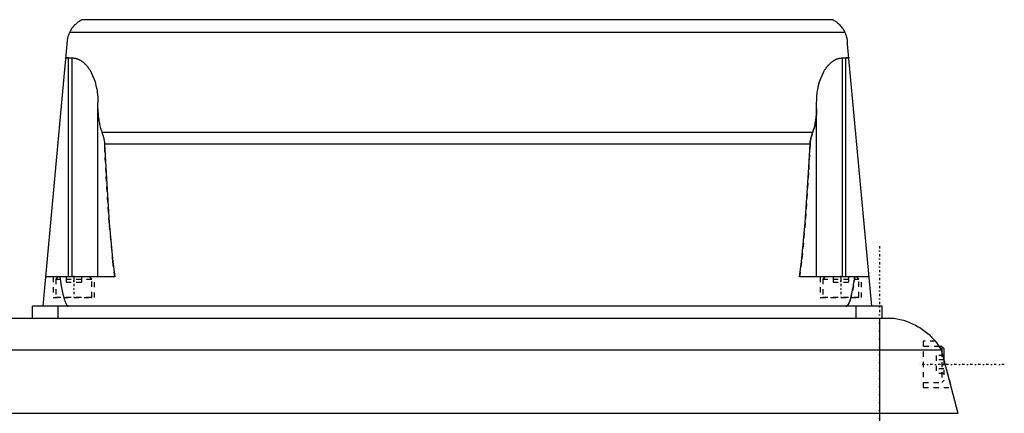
# Model space of a CAD drawing. Extents: x -147 to 398, y -489 to 213.
# Tile 5 of 5: x 62 to 253, y -101 to -24. Entities that reach past the tile are written whole.
import ezdxf

# ---------------------------------------------------------------- set-up
doc = ezdxf.new("R2010")
doc.units = 0
doc.linetypes.add('CENTER', pattern=[1.5, 0.45, -0.5, 0.05, -0.5])
doc.linetypes.add('DASHED', pattern=[2, 1, -1])
for name, color, linetype in [('AM_0', 7, 'CONTINUOUS'), ('AM_3', 7, 'DASHED'), ('AM_7', 7, 'CENTER')]:
    doc.layers.add(name, color=color, linetype=linetype)

msp = doc.modelspace()

# ---------------------------------------------------------------- linework, layer by layer
at = {"layer": 'AM_0', "color": 7, "linetype": 'CONTINUOUS'}
for p, q in [((219.35, -24), (73.65, -24)), ((221.83, -26.5), (71.17, -26.5)), ((70.67, -28.75), (66, -79.7)), ((227, -79.7), (222.32, -28.75)), ((71, -31.44), (71.7, -31.44)), ((71, -74), (71, -31.44)), ((71.7, -74), (71.7, -31.44)), ((221.3, -31.44), (222, -31.44)), ((221.3, -74), (221.3, -31.44)), ((222, -74), (222, -31.44)), ((76.7, -74), (76.7, -40.09)), ((216.3, -74), (216.3, -40.09)), ((215.52, -45.95), (77.48, -45.95)), ((215.01, -48.21), (77.99, -48.21)), ((80, -74), (66.52, -74)), ((226.48, -74), (213, -74)), ((64, -82), (64, -79.7)), ((229, -79.7), (64, -79.7)), ((69, -82), (69, -79.7)), ((224, -82), (224, -79.7)), ((229, -82), (229, -79.7)), ((-62.5, -82), (231, -82)), ((228.5, -82), (228.5, -142)), ((240.6, -87.5), (240.1, -87.5)), ((241, -87.9), (240.6, -87.5)), ((240.6, -87.5), (240.6, -88.53)), ((241, -87.9), (241, -90.04)), ((-72, -88.15), (240.5, -88.15)), ((240.5, -88.15), (243.75, -100.5)), ((-75.25, -100.5), (243.75, -100.5))]:
    msp.add_line(p, q, dxfattribs=at)
for points in [[(73.65, -24, 0), (73.65, -24, 0), (73.65, -24, 0), (73.64, -24, 0), (73.64, -24.01, 0), (73.63, -24.01, 0), (73.63, -24.01, 0), (73.62, -24.01, 0), (73.61, -24.02, 0), (73.6, -24.02, 0), (73.59, -24.03, 0), (73.59, -24.03, 0), (73.58, -24.03, 0), (73.57, -24.04, 0), (73.56, -24.05, 0), (73.54, -24.05, 0), (73.53, -24.06, 0), (73.51, -24.07, 0), (73.5, -24.07, 0), (73.5, -24.08, 0), (73.48, -24.09, 0), (73.46, -24.09, 0), (73.45, -24.1, 0), (73.44, -24.1, 0), (73.43, -24.11, 0), (73.41, -24.12, 0), (73.4, -24.13, 0), (73.39, -24.14, 0), (73.37, -24.15, 0), (73.34, -24.16, 0), (73.27, -24.2, 0), (73.12, -24.29, 0), (72.97, -24.39, 0), (72.8, -24.51, 0), (72.64, -24.64, 0), (72.56, -24.71, 0), (72.47, -24.78, 0), (72.31, -24.92, 0), (72.15, -25.08, 0), (71.98, -25.26, 0), (71.82, -25.46, 0), (71.66, -25.67, 0), (71.58, -25.78, 0), (71.51, -25.9, 0), (71.36, -26.13, 0), (71.23, -26.38, 0), (71.17, -26.5, 0)], [(221.83, -26.5, 0), (221.77, -26.38, 0), (221.64, -26.13, 0), (221.49, -25.9, 0), (221.42, -25.78, 0), (221.34, -25.67, 0), (221.18, -25.46, 0), (221.02, -25.26, 0), (220.85, -25.08, 0), (220.69, -24.92, 0), (220.53, -24.78, 0), (220.44, -24.71, 0), (220.36, -24.64, 0), (220.2, -24.51, 0), (220.03, -24.39, 0), (219.88, -24.29, 0), (219.73, -24.2, 0), (219.66, -24.16, 0), (219.63, -24.15, 0), (219.61, -24.14, 0), (219.6, -24.13, 0), (219.59, -24.12, 0), (219.57, -24.11, 0), (219.56, -24.1, 0), (219.55, -24.1, 0), (219.54, -24.09, 0), (219.52, -24.09, 0), (219.5, -24.08, 0), (219.5, -24.07, 0), (219.49, -24.07, 0), (219.47, -24.06, 0), (219.46, -24.05, 0), (219.44, -24.05, 0), (219.43, -24.04, 0), (219.42, -24.03, 0), (219.41, -24.03, 0), (219.41, -24.03, 0), (219.4, -24.02, 0), (219.39, -24.02, 0), (219.38, -24.01, 0), (219.37, -24.01, 0), (219.37, -24.01, 0), (219.36, -24.01, 0), (219.36, -24, 0), (219.35, -24, 0), (219.35, -24, 0), (219.35, -24, 0)], [(71.17, -26.5, 0), (71.15, -26.56, 0), (71.09, -26.68, 0), (71.04, -26.8, 0), (71.02, -26.86, 0), (71, -26.92, 0), (70.96, -27.04, 0), (70.92, -27.16, 0), (70.88, -27.28, 0), (70.84, -27.41, 0), (70.81, -27.53, 0), (70.8, -27.6, 0), (70.79, -27.66, 0), (70.76, -27.79, 0), (70.74, -27.91, 0), (70.72, -28.04, 0), (70.71, -28.17, 0), (70.69, -28.3, 0), (70.69, -28.36, 0), (70.68, -28.43, 0), (70.68, -28.56, 0), (70.68, -28.69, 0), (70.67, -28.75, 0)], [(222.32, -28.75, 0), (222.32, -28.69, 0), (222.32, -28.56, 0), (222.32, -28.43, 0), (222.31, -28.36, 0), (222.31, -28.3, 0), (222.29, -28.17, 0), (222.28, -28.04, 0), (222.26, -27.91, 0), (222.24, -27.79, 0), (222.21, -27.66, 0), (222.2, -27.6, 0), (222.19, -27.53, 0), (222.16, -27.41, 0), (222.12, -27.28, 0), (222.08, -27.16, 0), (222.04, -27.04, 0), (222, -26.92, 0), (221.98, -26.86, 0), (221.96, -26.8, 0), (221.91, -26.68, 0), (221.85, -26.56, 0), (221.83, -26.5, 0)], [(70.43, -31.38, 0), (70.45, -31.39, 0), (70.48, -31.39, 0), (70.51, -31.4, 0), (70.53, -31.4, 0), (70.54, -31.4, 0), (70.57, -31.41, 0), (70.61, -31.41, 0), (70.64, -31.42, 0), (70.67, -31.42, 0), (70.7, -31.42, 0), (70.72, -31.42, 0), (70.73, -31.43, 0), (70.76, -31.43, 0), (70.8, -31.43, 0), (70.83, -31.43, 0), (70.86, -31.43, 0), (70.89, -31.44, 0), (70.91, -31.44, 0), (70.92, -31.44, 0), (70.95, -31.44, 0), (70.98, -31.44, 0), (71, -31.44, 0)], [(71.7, -31.44, 0), (71.73, -31.44, 0), (71.81, -31.44, 0), (71.88, -31.44, 0), (71.92, -31.45, 0), (71.95, -31.45, 0), (72.02, -31.46, 0), (72.1, -31.47, 0), (72.17, -31.48, 0), (72.24, -31.49, 0), (72.31, -31.5, 0), (72.35, -31.51, 0), (72.39, -31.52, 0), (72.46, -31.54, 0), (72.53, -31.56, 0), (72.6, -31.58, 0), (72.67, -31.6, 0), (72.74, -31.63, 0), (72.78, -31.64, 0), (72.82, -31.66, 0), (72.89, -31.69, 0), (72.96, -31.72, 0), (72.99, -31.73, 0), (73.03, -31.75, 0), (73.1, -31.78, 0), (73.17, -31.82, 0), (73.2, -31.84, 0), (73.24, -31.86, 0), (73.3, -31.9, 0), (73.37, -31.94, 0), (73.44, -31.98, 0), (73.51, -32.03, 0), (73.58, -32.07, 0), (73.61, -32.1, 0), (73.64, -32.12, 0), (73.71, -32.17, 0), (73.78, -32.22, 0), (73.84, -32.28, 0), (73.91, -32.33, 0), (73.97, -32.39, 0), (74.01, -32.42, 0), (74.04, -32.45, 0), (74.1, -32.51, 0), (74.17, -32.57, 0), (74.23, -32.63, 0), (74.29, -32.69, 0), (74.35, -32.76, 0), (74.38, -32.79, 0), (74.41, -32.83, 0), (74.48, -32.9, 0), (74.54, -32.97, 0), (74.6, -33.04, 0), (74.65, -33.11, 0), (74.71, -33.19, 0), (74.74, -33.23, 0), (74.77, -33.27, 0), (74.83, -33.34, 0), (74.88, -33.42, 0), (74.94, -33.5, 0), (74.99, -33.59, 0), (75.05, -33.67, 0), (75.08, -33.71, 0), (75.1, -33.76, 0), (75.16, -33.84, 0), (75.21, -33.93, 0), (75.23, -33.97, 0), (75.38, -34.25, 0), (75.66, -34.82, 0), (75.91, -35.44, 0), (76.13, -36.1, 0), (76.32, -36.78, 0), (76.47, -37.49, 0), (76.53, -37.85, 0), (76.58, -38.22, 0), (76.65, -38.96, 0), (76.69, -39.72, 0), (76.7, -40.09, 0)], [(216.3, -40.09, 0), (216.31, -39.72, 0), (216.35, -38.96, 0), (216.42, -38.22, 0), (216.47, -37.85, 0), (216.53, -37.49, 0), (216.68, -36.78, 0), (216.87, -36.1, 0), (217.09, -35.44, 0), (217.34, -34.82, 0), (217.62, -34.25, 0), (217.77, -33.97, 0), (217.79, -33.93, 0), (217.84, -33.84, 0), (217.9, -33.76, 0), (217.92, -33.71, 0), (217.95, -33.67, 0), (218.01, -33.59, 0), (218.06, -33.5, 0), (218.12, -33.42, 0), (218.17, -33.34, 0), (218.23, -33.27, 0), (218.26, -33.23, 0), (218.29, -33.19, 0), (218.35, -33.11, 0), (218.4, -33.04, 0), (218.46, -32.97, 0), (218.52, -32.9, 0), (218.59, -32.83, 0), (218.62, -32.79, 0), (218.65, -32.76, 0), (218.71, -32.69, 0), (218.77, -32.63, 0), (218.83, -32.57, 0), (218.9, -32.51, 0), (218.96, -32.45, 0), (218.99, -32.42, 0), (219.03, -32.39, 0), (219.09, -32.33, 0), (219.16, -32.28, 0), (219.22, -32.22, 0), (219.29, -32.17, 0), (219.36, -32.12, 0), (219.39, -32.1, 0), (219.42, -32.07, 0), (219.49, -32.03, 0), (219.56, -31.98, 0), (219.63, -31.94, 0), (219.7, -31.9, 0), (219.76, -31.86, 0), (219.8, -31.84, 0), (219.83, -31.82, 0), (219.9, -31.78, 0), (219.97, -31.75, 0), (220.01, -31.73, 0), (220.04, -31.72, 0), (220.11, -31.69, 0), (220.18, -31.66, 0), (220.22, -31.64, 0), (220.26, -31.63, 0), (220.33, -31.6, 0), (220.4, -31.58, 0), (220.47, -31.56, 0), (220.54, -31.54, 0), (220.61, -31.52, 0), (220.65, -31.51, 0), (220.69, -31.5, 0), (220.76, -31.49, 0), (220.83, -31.48, 0), (220.9, -31.47, 0), (220.98, -31.46, 0), (221.05, -31.45, 0), (221.08, -31.45, 0), (221.12, -31.44, 0), (221.19, -31.44, 0), (221.27, -31.44, 0), (221.3, -31.44, 0)], [(222, -31.44, 0), (222.02, -31.44, 0), (222.05, -31.44, 0), (222.08, -31.44, 0), (222.09, -31.44, 0), (222.11, -31.44, 0), (222.14, -31.43, 0), (222.17, -31.43, 0), (222.2, -31.43, 0), (222.24, -31.43, 0), (222.27, -31.43, 0), (222.28, -31.42, 0), (222.3, -31.42, 0), (222.33, -31.42, 0), (222.36, -31.42, 0), (222.39, -31.41, 0), (222.43, -31.41, 0), (222.46, -31.4, 0), (222.47, -31.4, 0), (222.49, -31.4, 0), (222.52, -31.39, 0), (222.55, -31.39, 0), (222.57, -31.38, 0)], [(76.7, -41.3, 0), (76.7, -41.44, 0), (76.7, -41.71, 0), (76.71, -41.98, 0), (76.72, -42.12, 0), (76.73, -42.25, 0), (76.75, -42.52, 0), (76.77, -42.79, 0), (76.8, -43.06, 0), (76.84, -43.33, 0), (76.88, -43.59, 0), (76.9, -43.72, 0), (76.92, -43.85, 0), (76.97, -44.11, 0), (77.02, -44.37, 0), (77.08, -44.62, 0), (77.14, -44.87, 0), (77.21, -45.12, 0), (77.25, -45.24, 0), (77.28, -45.36, 0), (77.36, -45.6, 0), (77.44, -45.83, 0), (77.48, -45.95, 0)], [(215.52, -45.95, 0), (215.56, -45.83, 0), (215.64, -45.6, 0), (215.72, -45.36, 0), (215.75, -45.24, 0), (215.79, -45.12, 0), (215.86, -44.87, 0), (215.92, -44.62, 0), (215.98, -44.37, 0), (216.03, -44.11, 0), (216.08, -43.85, 0), (216.1, -43.72, 0), (216.12, -43.59, 0), (216.16, -43.33, 0), (216.2, -43.06, 0), (216.23, -42.79, 0), (216.25, -42.52, 0), (216.27, -42.25, 0), (216.28, -42.12, 0), (216.29, -41.98, 0), (216.3, -41.71, 0), (216.3, -41.44, 0), (216.3, -41.3, 0)], [(77.48, -45.95, 0), (77.5, -46.01, 0), (77.54, -46.12, 0), (77.58, -46.24, 0), (77.6, -46.3, 0), (77.62, -46.36, 0), (77.66, -46.48, 0), (77.7, -46.6, 0), (77.73, -46.73, 0), (77.77, -46.85, 0), (77.8, -46.98, 0), (77.82, -47.04, 0), (77.83, -47.1, 0), (77.86, -47.23, 0), (77.89, -47.36, 0), (77.91, -47.49, 0), (77.93, -47.62, 0), (77.95, -47.75, 0), (77.95, -47.82, 0), (77.96, -47.88, 0), (77.97, -48.02, 0), (77.98, -48.15, 0), (77.99, -48.21, 0)], [(215.01, -48.21, 0), (215.02, -48.15, 0), (215.03, -48.02, 0), (215.04, -47.88, 0), (215.05, -47.82, 0), (215.05, -47.75, 0), (215.07, -47.62, 0), (215.09, -47.49, 0), (215.11, -47.36, 0), (215.14, -47.23, 0), (215.17, -47.1, 0), (215.18, -47.04, 0), (215.2, -46.98, 0), (215.23, -46.85, 0), (215.27, -46.73, 0), (215.3, -46.6, 0), (215.34, -46.48, 0), (215.38, -46.36, 0), (215.4, -46.3, 0), (215.42, -46.24, 0), (215.46, -46.12, 0), (215.5, -46.01, 0), (215.52, -45.95, 0)], [(77.99, -48.21, 0), (78.27, -53.77, 0), (78.91, -63.46, 0), (79.62, -71.06, 0), (80, -74, 0)], [(213, -74, 0), (213.38, -71.06, 0), (214.09, -63.46, 0), (214.73, -53.77, 0), (215.01, -48.21, 0)], [(69.3, -74, 0), (69.57, -75.73, 0), (69.9, -77.36, 0), (69.99, -77.75, 0), (70.09, -78.1, 0), (70.14, -78.26, 0), (70.18, -78.42, 0), (70.28, -78.7, 0), (70.37, -78.95, 0), (70.43, -79.08, 0), (70.45, -79.11, 0), (70.46, -79.15, 0), (70.47, -79.16, 0), (70.48, -79.18, 0), (70.49, -79.21, 0), (70.51, -79.24, 0), (70.53, -79.27, 0), (70.54, -79.3, 0), (70.56, -79.33, 0), (70.57, -79.34, 0), (70.57, -79.35, 0), (70.59, -79.38, 0), (70.61, -79.4, 0), (70.62, -79.43, 0), (70.64, -79.45, 0), (70.65, -79.47, 0), (70.66, -79.48, 0), (70.67, -79.49, 0), (70.69, -79.51, 0), (70.7, -79.53, 0), (70.71, -79.54, 0), (70.72, -79.55, 0), (70.73, -79.57, 0), (70.75, -79.58, 0), (70.76, -79.59, 0), (70.77, -79.6, 0), (70.78, -79.61, 0), (70.8, -79.62, 0), (70.82, -79.63, 0), (70.83, -79.65, 0), (70.85, -79.66, 0), (70.86, -79.66, 0), (70.86, -79.66, 0), (70.88, -79.67, 0), (70.9, -79.68, 0), (70.91, -79.69, 0), (70.93, -79.69, 0), (70.94, -79.69, 0), (70.95, -79.7, 0), (70.96, -79.7, 0), (70.98, -79.7, 0), (70.99, -79.7, 0), (71, -79.7, 0)], [(222, -79.7, 0), (222.01, -79.7, 0), (222.02, -79.7, 0), (222.04, -79.7, 0), (222.05, -79.7, 0), (222.06, -79.69, 0), (222.07, -79.69, 0), (222.09, -79.69, 0), (222.1, -79.68, 0), (222.12, -79.67, 0), (222.14, -79.66, 0), (222.14, -79.66, 0), (222.15, -79.66, 0), (222.17, -79.65, 0), (222.18, -79.63, 0), (222.2, -79.62, 0), (222.22, -79.61, 0), (222.23, -79.6, 0), (222.24, -79.59, 0), (222.25, -79.58, 0), (222.27, -79.57, 0), (222.28, -79.55, 0), (222.29, -79.54, 0), (222.3, -79.53, 0), (222.31, -79.51, 0), (222.33, -79.49, 0), (222.34, -79.48, 0), (222.35, -79.47, 0), (222.36, -79.45, 0), (222.38, -79.43, 0), (222.39, -79.4, 0), (222.41, -79.38, 0), (222.43, -79.35, 0), (222.43, -79.34, 0), (222.44, -79.33, 0), (222.46, -79.3, 0), (222.47, -79.27, 0), (222.49, -79.24, 0), (222.51, -79.21, 0), (222.52, -79.18, 0), (222.53, -79.16, 0), (222.54, -79.15, 0), (222.55, -79.11, 0), (222.57, -79.08, 0), (222.63, -78.95, 0), (222.72, -78.7, 0), (222.82, -78.42, 0), (222.86, -78.26, 0), (222.91, -78.1, 0), (223.01, -77.75, 0), (223.1, -77.36, 0), (223.19, -76.94, 0), (223.29, -76.48, 0), (223.38, -75.99, 0), (223.43, -75.73, 0), (223.47, -75.46, 0), (223.57, -74.9, 0), (223.66, -74.31, 0), (223.7, -74, 0)], [(231, -82, 0), (231.31, -82.04, 0), (231.93, -82.13, 0), (232.55, -82.26, 0), (232.85, -82.34, 0), (233.16, -82.42, 0), (233.76, -82.61, 0), (234.35, -82.83, 0), (234.93, -83.08, 0), (235.49, -83.36, 0), (236.05, -83.67, 0), (236.32, -83.83, 0), (236.59, -84.01, 0), (237.12, -84.38, 0), (237.63, -84.78, 0), (238.13, -85.21, 0), (238.62, -85.68, 0), (239.08, -86.18, 0), (239.3, -86.44, 0), (239.52, -86.7, 0), (239.93, -87.26, 0), (240.32, -87.85, 0), (240.5, -88.15, 0)], [(239.35, -86.5, 0), (239.35, -86.5, 0), (239.36, -86.51, 0), (239.37, -86.52, 0), (239.38, -86.53, 0), (239.39, -86.54, 0), (239.41, -86.57, 0), (239.44, -86.6, 0), (239.47, -86.64, 0), (239.5, -86.69, 0), (239.55, -86.74, 0), (239.57, -86.77, 0), (239.59, -86.8, 0), (239.64, -86.86, 0), (239.69, -86.93, 0), (239.75, -87.01, 0), (239.81, -87.09, 0), (239.87, -87.17, 0), (239.9, -87.22, 0), (239.93, -87.26, 0), (240, -87.36, 0), (240.06, -87.45, 0), (240.09, -87.5, 0)]]:
    msp.add_polyline3d(points, dxfattribs=at)
at = {"layer": 'AM_3', "color": 6, "linetype": 'DASHED'}
for p, q in [((68, -74), (68, -78)), ((68.9, -74), (68.5, -74.4)), ((68.5, -74.4), (68.5, -77.9)), ((68.5, -74.4), (75.5, -74.4)), ((70.5, -74), (70.5, -75)), ((72, -74), (72, -75)), ((73.5, -74), (73.5, -75)), ((75.5, -74.4), (75.1, -74)), ((75.5, -77.9), (75.5, -74.4)), ((76, -78), (76, -74)), ((217, -74), (217, -78)), ((217.9, -74), (217.5, -74.4)), ((217.5, -74.4), (217.5, -77.9)), ((217.5, -74.4), (224.5, -74.4)), ((219.5, -74), (219.5, -75)), ((221, -74), (221, -75)), ((222.5, -74), (222.5, -75)), ((224.5, -74.4), (224.1, -74)), ((224.5, -77.9), (224.5, -74.4)), ((225, -78), (225, -74)), ((70.5, -75), (73.5, -75)), ((219.5, -75), (222.5, -75)), ((68, -78), (76, -78)), ((68.5, -77.9), (75.5, -77.9)), ((217, -78), (225, -78)), ((217.5, -77.9), (224.5, -77.9)), ((239.35, -86.5), (237, -86.5)), ((237, -86.5), (237, -95.5)), ((240.1, -87.5), (237, -87.5)), ((239.5, -89.27), (239.5, -92.73)), ((241, -89.27), (239.5, -89.27)), ((240.5, -88.15), (242.43, -95.5)), ((240.6, -88.53), (240.6, -94.5)), ((241, -90.13), (239.5, -90.13)), ((241, -90.04), (241, -94.1)), ((241, -91.87), (239.5, -91.87)), ((241, -92.73), (239.5, -92.73)), ((237, -94.5), (240.6, -94.5)), ((237, -95.5), (242.43, -95.5)), ((240.6, -94.5), (241, -94.1))]:
    msp.add_line(p, q, dxfattribs=at)
for points in [[(71, -31.44, 0), (70.98, -31.44, 0), (70.95, -31.44, 0), (70.92, -31.44, 0), (70.91, -31.44, 0), (70.89, -31.44, 0), (70.86, -31.43, 0), (70.83, -31.43, 0), (70.8, -31.43, 0), (70.76, -31.43, 0), (70.73, -31.43, 0), (70.72, -31.42, 0), (70.7, -31.42, 0), (70.67, -31.42, 0), (70.64, -31.42, 0), (70.61, -31.41, 0), (70.57, -31.41, 0), (70.54, -31.4, 0), (70.53, -31.4, 0), (70.51, -31.4, 0), (70.48, -31.39, 0), (70.45, -31.39, 0), (70.43, -31.38, 0)], [(222.57, -31.38, 0), (222.55, -31.39, 0), (222.52, -31.39, 0), (222.49, -31.4, 0), (222.47, -31.4, 0), (222.46, -31.4, 0), (222.43, -31.41, 0), (222.39, -31.41, 0), (222.36, -31.42, 0), (222.33, -31.42, 0), (222.3, -31.42, 0), (222.28, -31.42, 0), (222.27, -31.43, 0), (222.24, -31.43, 0), (222.2, -31.43, 0), (222.17, -31.43, 0), (222.14, -31.43, 0), (222.11, -31.44, 0), (222.09, -31.44, 0), (222.08, -31.44, 0), (222.05, -31.44, 0), (222.02, -31.44, 0), (222, -31.44, 0)], [(216.3, -41.3, 0), (216.3, -41.44, 0), (216.3, -41.71, 0), (216.29, -41.98, 0), (216.28, -42.12, 0), (216.27, -42.25, 0), (216.25, -42.52, 0), (216.23, -42.79, 0), (216.2, -43.06, 0), (216.16, -43.33, 0), (216.12, -43.59, 0), (216.1, -43.72, 0), (216.08, -43.85, 0), (216.03, -44.11, 0), (215.98, -44.37, 0), (215.92, -44.62, 0), (215.86, -44.87, 0), (215.79, -45.12, 0), (215.75, -45.24, 0), (215.72, -45.36, 0), (215.64, -45.6, 0), (215.56, -45.83, 0), (215.52, -45.95, 0)], [(215.52, -45.95, 0), (215.5, -46.01, 0), (215.46, -46.12, 0), (215.42, -46.24, 0), (215.4, -46.3, 0), (215.38, -46.36, 0), (215.34, -46.48, 0), (215.3, -46.6, 0), (215.27, -46.73, 0), (215.23, -46.85, 0), (215.2, -46.98, 0), (215.18, -47.04, 0), (215.17, -47.1, 0), (215.14, -47.23, 0), (215.11, -47.36, 0), (215.09, -47.49, 0), (215.07, -47.62, 0), (215.05, -47.75, 0), (215.05, -47.82, 0), (215.04, -47.88, 0), (215.03, -48.02, 0), (215.02, -48.15, 0), (215.01, -48.21, 0)], [(80, -74, 0), (79.62, -71.06, 0), (78.91, -63.46, 0), (78.27, -53.77, 0), (77.99, -48.21, 0)], [(215.01, -48.21, 0), (214.73, -53.77, 0), (214.09, -63.46, 0), (213.38, -71.06, 0), (213, -74, 0)], [(223.7, -74, 0), (223.43, -75.73, 0), (223.1, -77.36, 0), (223.01, -77.75, 0), (222.91, -78.1, 0), (222.86, -78.26, 0), (222.82, -78.42, 0), (222.72, -78.7, 0), (222.63, -78.95, 0), (222.57, -79.08, 0), (222.55, -79.11, 0), (222.54, -79.15, 0), (222.53, -79.16, 0), (222.52, -79.18, 0), (222.51, -79.21, 0), (222.49, -79.24, 0), (222.47, -79.27, 0), (222.46, -79.3, 0), (222.44, -79.33, 0), (222.43, -79.34, 0), (222.43, -79.35, 0), (222.41, -79.38, 0), (222.39, -79.4, 0), (222.38, -79.43, 0), (222.36, -79.45, 0), (222.35, -79.47, 0), (222.34, -79.48, 0), (222.33, -79.49, 0), (222.31, -79.51, 0), (222.3, -79.53, 0), (222.29, -79.54, 0), (222.28, -79.55, 0), (222.27, -79.57, 0), (222.25, -79.58, 0), (222.24, -79.59, 0), (222.23, -79.6, 0), (222.22, -79.61, 0), (222.2, -79.62, 0), (222.18, -79.63, 0), (222.17, -79.65, 0), (222.15, -79.66, 0), (222.14, -79.66, 0), (222.14, -79.66, 0), (222.12, -79.67, 0), (222.1, -79.68, 0), (222.09, -79.69, 0), (222.07, -79.69, 0), (222.06, -79.69, 0), (222.05, -79.7, 0), (222.04, -79.7, 0), (222.02, -79.7, 0), (222.01, -79.7, 0), (222, -79.7, 0)], [(240.09, -87.5, 0), (240.16, -87.6, 0), (240.29, -87.8, 0), (240.43, -88.03, 0), (240.5, -88.15, 0)]]:
    msp.add_polyline3d(points, dxfattribs=at)
for centre, start, end in [((68.6, -77.9), 180, 270), ((75.4, -77.9), 270, 0), ((217.6, -77.9), 180, 270), ((224.4, -77.9), 270, 0)]:
    msp.add_arc(centre, 0.1, start, end, dxfattribs=at)
at = {"layer": 'AM_7', "color": 4, "linetype": 'CENTER'}
for p, q in [((228.5, -68), (228.5, -156)), ((72, -73.8), (72, -78.2)), ((221, -73.8), (221, -78.2)), ((252.75, -91), (236.25, -91))]:
    msp.add_line(p, q, dxfattribs=at)

doc.saveas('drawing.dxf')
